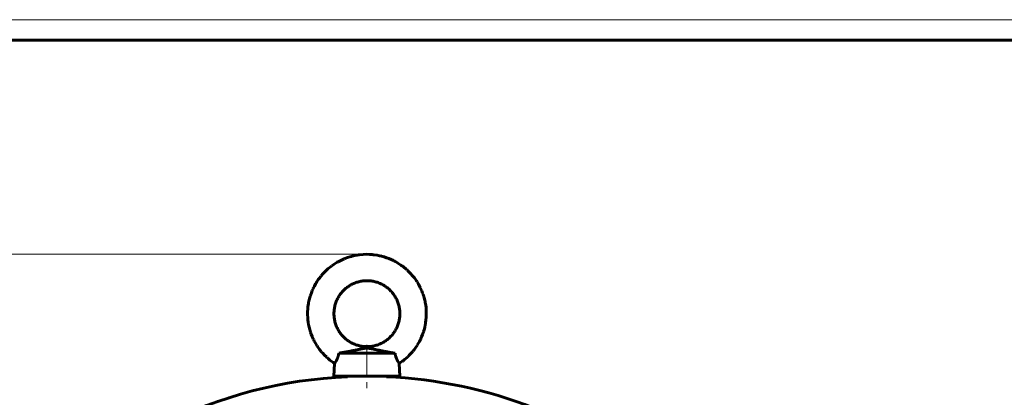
# Model space of a CAD drawing. Header units: millimetres. Extents: x 0 to 658, y 0 to 420.
# Tile 4 of 8: x 120 to 359, y 328 to 420. Entities that reach past the tile are written whole.
import ezdxf

# ---------------------------------------------------------------- set-up
doc = ezdxf.new("R2010")
doc.units = ezdxf.units.MM
for name, pattern in [('K5LT_AXLED', [12, 7.5, -1.5, 1.5, -1.5]), ('K5LT_BASIC', [0]), ('K5LT_THIN', [0])]:
    doc.linetypes.add(name, pattern=pattern)
doc.layers.add('Системный слой', color=7, linetype='Continuous')
doc.layers.add('Системный слой (1)', color=7, linetype='Continuous', true_color=0x6c6c6c)
doc.styles.add('KDIMTEXTSTYLE', font='GOST_AU.SHX', dxfattribs={"width": 0.96, "oblique": 15, "height": 5})
doc.styles.add('KTEXTSTYLE', font='GOST_AU.SHX', dxfattribs={"width": 0.56, "height": 5})
doc.dimstyles.new('KDIMSTYLE (0.40)', dxfattribs={"dimtxt": 5, "dimasz": 1, "dimexe": 2, "dimexo": 0, "dimgap": 1, "dimtad": 1, "dimlfac": 2.5, "dimtxsty": 'KDIMTEXTSTYLE', "dimsah": 1, "dimcen": 0, "dimdle": 1, "dimadec": 0, "dimazin": 0, "dimtfac": 0.667, "dimtmove": 0, "dimatfit": 3, "dimfxl": 1, "dimtvp": 1, "dimtolj": 1, "dimtzin": 0, "dimarcsym": 0})

# ---------------------------------------------------------------- blocks, each defined once
blk = doc.blocks.new('D0')
at = {"layer": 'Системный слой (1)'}
for points in [[(546.19, 272.99), (550.71, 275.22), (549.93, 275.49), (549.98, 276.32)], [(392.66, 169.78), (396.45, 173.1), (391.93, 170.87), (392.71, 170.6)]]:
    blk.add_hatch(color=7, dxfattribs=at).paths.add_polyline_path(points)
at = {"layer": 'Системный слой (1)', "color": 7, "linetype": 'K5LT_THIN', "lineweight": 18, "true_color": 0xffffff}
for p, q in [((546.19, 272.99), (565.26, 285.72)), ((546.19, 272.99), (552.01, 276.88)), ((549.98, 276.32), (546.19, 272.99)), ((546.19, 272.99), (550.71, 275.22)), ((549.93, 275.49), (549.98, 276.32)), ((550.71, 275.22), (549.93, 275.49)), ((396.45, 173.1), (546.19, 272.99)), ((396.45, 173.1), (390.63, 169.21)), ((396.45, 173.1), (391.93, 170.87)), ((392.66, 169.78), (396.45, 173.1)), ((391.93, 170.87), (392.71, 170.6)), ((392.71, 170.6), (392.66, 169.78))]:
    blk.add_line(p, q, dxfattribs=at)
blk.add_wipeout([(567.26, 286.72), (567.26, 294.1), (580.82, 294.1), (580.82, 286.72)]).dxf.layer = 'Системный слой (1)'
blk.add_line((565.26, 285.72), (583.38, 285.72), dxfattribs=at)
at = {"layer": 'Системный слой (1)', "color": 7, "char_height": 5, "attachment_point": 1, "style": 'KTEXTSTYLE'}
for s, insert in [('\\H5.0;\\W1.000;\\Q15;\\Q15;\\W0.960;∅', (567.26, 293.3)), ('\\H5.0;\\W1.000;\\Q15;\\Q15;\\W0.960;450', (570.57, 293.3))]:
    blk.add_mtext(s, dxfattribs=dict(at, insert=insert))
blk = doc.blocks.new('KDIMARROW_02')
at = {"layer": 'Системный слой'}
blk.add_hatch(color=0, dxfattribs=at).paths.add_polyline_path([(4.5, 0), (5, 0.66), (0, 0), (5, -0.66)])
at = {"layer": 'Системный слой', "color": 0, "linetype": 'K5LT_THIN', "lineweight": 18}
for p, q in [((5, 0.66), (0, 0)), ((0, 0), (5, -0.66)), ((0, 0), (7, 0)), ((4.5, 0), (5, 0.66)), ((5, -0.66), (4.5, 0))]:
    blk.add_line(p, q, dxfattribs=at)
at = {"layer": 'Системный слой (1)', "color": 0, "linetype": 'K5LT_THIN', "lineweight": 18}
blk.add_line((471.32, 223.05), (470.92, 223.05), dxfattribs=at)
blk = doc.blocks.new('U17')
at = {"layer": 'Системный слой (1)', "color": 143, "linetype": 'K5LT_BASIC', "lineweight": 60, "true_color": 0x33acca}
for start, end in [(92.4545, 116.7939), (68.4423, 87.5455)]:
    blk.add_arc((204.13, 223.28), 110.17, start, end, dxfattribs=at)
blk = doc.blocks.new('U25')
at = {"layer": 'Системный слой (1)', "color": 143, "linetype": 'K5LT_BASIC', "lineweight": 60, "true_color": 0x33acca}
for p, q in [((204.13, 333.45), (196.13, 333.45)), ((212.13, 333.45), (204.13, 333.45))]:
    blk.add_line(p, q, dxfattribs=at)
blk = doc.blocks.new('U26')
at = {"layer": 'Системный слой (1)', "color": 143, "linetype": 'K5LT_BASIC', "lineweight": 60, "true_color": 0x33acca}
for p, q in [((204.13, 363.05), (202.31, 362.93)), ((204.79, 363.03), (204.13, 363.05)), ((205.37, 362.99), (204.79, 363.03)), ((205.66, 362.96), (205.37, 362.99)), ((196.2, 360.67), (195.65, 360.28)), ((196.7, 360.98), (196.2, 360.67)), ((196.95, 361.13), (196.7, 360.98)), ((197.08, 361.2), (196.95, 361.13)), ((197.15, 361.24), (197.08, 361.2)), ((197.18, 361.26), (197.15, 361.24)), ((197.77, 361.57), (197.18, 361.26)), ((198.31, 361.82), (197.77, 361.57)), ((198.58, 361.93), (198.31, 361.82)), ((198.71, 361.99), (198.58, 361.93)), ((198.78, 362.01), (198.71, 361.99)), ((198.81, 362.03), (198.78, 362.01)), ((199.44, 362.26), (198.81, 362.03)), ((200, 362.44), (199.44, 362.26)), ((200.28, 362.52), (200, 362.44)), ((200.43, 362.56), (200.28, 362.52)), ((200.5, 362.58), (200.43, 362.56)), ((200.53, 362.59), (200.5, 362.58)), ((201.19, 362.74), (200.53, 362.59)), ((201.76, 362.85), (201.19, 362.74)), ((202.05, 362.9), (201.76, 362.85)), ((202.2, 362.92), (202.05, 362.9)), ((202.27, 362.93), (202.2, 362.92)), ((202.31, 362.93), (202.27, 362.93)), ((205.81, 362.95), (205.66, 362.96)), ((205.88, 362.94), (205.81, 362.95)), ((205.92, 362.93), (205.88, 362.94)), ((206.58, 362.84), (205.92, 362.93)), ((207.16, 362.72), (206.58, 362.84)), ((207.45, 362.66), (207.16, 362.72)), ((207.59, 362.62), (207.45, 362.66)), ((207.66, 362.61), (207.59, 362.62)), ((207.69, 362.6), (207.66, 362.61)), ((208.34, 362.42), (207.69, 362.6)), ((208.9, 362.23), (208.34, 362.42)), ((209.18, 362.13), (208.9, 362.23)), ((209.31, 362.08), (209.18, 362.13)), ((209.38, 362.05), (209.31, 362.08)), ((209.42, 362.04), (209.38, 362.05)), ((210.03, 361.78), (209.42, 362.04)), ((210.57, 361.53), (210.03, 361.78)), ((210.83, 361.39), (210.57, 361.53)), ((210.96, 361.33), (210.83, 361.39)), ((211.02, 361.29), (210.96, 361.33)), ((211.05, 361.27), (211.02, 361.29)), ((211.63, 360.94), (211.05, 361.27)), ((212.13, 360.62), (211.63, 360.94)), ((212.37, 360.45), (212.13, 360.62)), ((193.46, 358.32), (193.02, 357.81)), ((193.87, 358.75), (193.46, 358.32)), ((194.08, 358.95), (193.87, 358.75)), ((194.18, 359.05), (194.08, 358.95)), ((194.23, 359.11), (194.18, 359.05)), ((194.26, 359.13), (194.23, 359.11)), ((194.76, 359.58), (194.26, 359.13)), ((195.21, 359.95), (194.76, 359.58)), ((195.45, 360.13), (195.21, 359.95)), ((195.56, 360.22), (195.45, 360.13)), ((195.62, 360.26), (195.56, 360.22)), ((195.65, 360.28), (195.62, 360.26)), ((212.49, 360.37), (212.37, 360.45)), ((212.55, 360.33), (212.49, 360.37)), ((212.58, 360.31), (212.55, 360.33)), ((213.12, 359.9), (212.58, 360.31)), ((213.57, 359.52), (213.12, 359.9)), ((213.79, 359.33), (213.57, 359.52)), ((213.89, 359.23), (213.79, 359.33)), ((213.95, 359.18), (213.89, 359.23)), ((213.98, 359.16), (213.95, 359.18)), ((214.46, 358.68), (213.98, 359.16)), ((214.86, 358.26), (214.46, 358.68)), ((215.05, 358.03), (214.86, 358.26)), ((191.68, 355.88), (191.39, 355.36)), ((191.83, 356.13), (191.68, 355.88)), ((191.9, 356.25), (191.83, 356.13)), ((191.94, 356.32), (191.9, 356.25)), ((191.96, 356.35), (191.94, 356.32)), ((192.34, 356.91), (191.96, 356.35)), ((192.68, 357.38), (192.34, 356.91)), ((192.86, 357.61), (192.68, 357.38)), ((192.95, 357.73), (192.86, 357.61)), ((193, 357.78), (192.95, 357.73)), ((193.02, 357.81), (193, 357.78)), ((215.14, 357.92), (215.05, 358.03)), ((215.19, 357.87), (215.14, 357.92)), ((215.21, 357.84), (215.19, 357.87)), ((215.63, 357.31), (215.21, 357.84)), ((215.98, 356.84), (215.63, 357.31)), ((216.14, 356.59), (215.98, 356.84)), ((216.22, 356.47), (216.14, 356.59)), ((216.26, 356.41), (216.22, 356.47)), ((216.28, 356.38), (216.26, 356.41)), ((216.63, 355.8), (216.28, 356.38)), ((190.65, 353.71), (190.43, 353.08)), ((190.87, 354.26), (190.65, 353.71)), ((190.99, 354.53), (190.87, 354.26)), ((191.05, 354.66), (190.99, 354.53)), ((191.08, 354.73), (191.05, 354.66)), ((191.09, 354.76), (191.08, 354.73)), ((191.39, 355.36), (191.09, 354.76)), ((216.91, 355.29), (216.63, 355.8)), ((217.04, 355.02), (216.91, 355.29)), ((217.11, 354.89), (217.04, 355.02)), ((217.14, 354.83), (217.11, 354.89)), ((217.15, 354.79), (217.14, 354.83)), ((217.43, 354.18), (217.15, 354.79)), ((217.64, 353.63), (217.43, 354.18)), ((217.74, 353.36), (217.64, 353.63)), ((189.94, 351.07), (189.89, 350.78)), ((189.96, 351.22), (189.94, 351.07)), ((189.98, 351.29), (189.96, 351.22)), ((190.12, 351.98), (189.98, 351.33)), ((189.98, 351.33), (189.98, 351.29)), ((190.27, 352.55), (190.12, 351.98)), ((190.35, 352.83), (190.27, 352.55)), ((190.4, 352.97), (190.35, 352.83)), ((190.42, 353.04), (190.4, 352.97)), ((190.43, 353.08), (190.42, 353.04)), ((217.79, 353.22), (217.74, 353.36)), ((217.81, 353.15), (217.79, 353.22)), ((217.82, 353.11), (217.81, 353.15)), ((218.01, 352.47), (217.82, 353.11)), ((218.16, 351.9), (218.01, 352.47)), ((218.22, 351.61), (218.16, 351.9)), ((218.25, 351.47), (218.22, 351.61)), ((218.27, 351.4), (218.25, 351.47)), ((218.27, 351.36), (218.27, 351.4)), ((218.38, 350.7), (218.27, 351.36)), ((189.74, 348.98), (189.73, 348.4)), ((189.75, 349.28), (189.74, 348.98)), ((189.76, 349.5), (189.75, 349.42)), ((189.75, 349.42), (189.75, 349.28)), ((189.82, 350.2), (189.76, 349.53)), ((189.76, 349.53), (189.76, 349.5)), ((189.89, 350.78), (189.82, 350.2)), ((218.46, 350.12), (218.38, 350.7)), ((218.48, 349.82), (218.46, 350.12)), ((218.49, 349.68), (218.48, 349.82)), ((218.5, 349.6), (218.49, 349.68)), ((218.5, 349.57), (218.5, 349.6)), ((218.53, 348.9), (218.5, 349.57)), ((218.53, 348.31), (218.53, 348.9)), ((189.73, 348.4), (189.76, 347.72)), ((189.76, 347.72), (189.76, 347.69)), ((189.76, 347.69), (189.77, 347.61)), ((189.77, 347.61), (189.78, 347.47)), ((189.78, 347.47), (189.81, 347.18)), ((189.81, 347.18), (189.88, 346.59)), ((189.88, 346.59), (189.99, 345.93)), ((218.32, 346.22), (218.37, 346.51)), ((218.37, 346.51), (218.45, 347.09)), ((218.45, 347.09), (218.5, 347.76)), ((218.5, 347.76), (218.51, 347.8)), ((218.51, 347.87), (218.52, 348.02)), ((218.51, 347.8), (218.51, 347.87)), ((218.52, 348.02), (218.53, 348.31)), ((189.99, 345.93), (190, 345.89)), ((190, 345.89), (190.01, 345.82)), ((190.01, 345.82), (190.04, 345.68)), ((190.04, 345.68), (190.1, 345.39)), ((190.1, 345.39), (190.25, 344.82)), ((190.25, 344.82), (190.44, 344.18)), ((190.44, 344.18), (190.45, 344.14)), ((190.45, 344.14), (190.48, 344.07)), ((190.48, 344.07), (190.52, 343.94)), ((190.52, 343.94), (190.62, 343.66)), ((217.61, 343.58), (217.83, 344.21)), ((217.83, 344.21), (217.84, 344.25)), ((217.84, 344.25), (217.87, 344.32)), ((217.87, 344.32), (217.91, 344.46)), ((217.91, 344.46), (217.99, 344.74)), ((217.99, 344.74), (218.14, 345.31)), ((218.14, 345.31), (218.28, 345.97)), ((218.28, 345.97), (218.29, 346)), ((218.29, 346), (218.3, 346.07)), ((218.3, 346.07), (218.32, 346.22)), ((190.62, 343.66), (190.84, 343.11)), ((190.84, 343.11), (191.11, 342.5)), ((191.11, 342.5), (191.13, 342.47)), ((191.13, 342.47), (191.16, 342.4)), ((191.16, 342.4), (191.22, 342.27)), ((191.22, 342.27), (191.35, 342.01)), ((191.35, 342.01), (191.64, 341.49)), ((191.64, 341.49), (191.98, 340.91)), ((216.58, 341.42), (216.87, 341.93)), ((216.87, 341.93), (217.17, 342.53)), ((217.17, 342.53), (217.18, 342.56)), ((217.18, 342.56), (217.21, 342.63)), ((217.21, 342.63), (217.28, 342.76)), ((217.28, 342.76), (217.39, 343.03)), ((217.39, 343.03), (217.61, 343.58)), ((191.98, 340.91), (192, 340.88)), ((192, 340.88), (192.04, 340.82)), ((192.04, 340.82), (192.12, 340.7)), ((192.12, 340.7), (192.29, 340.46)), ((192.29, 340.46), (192.63, 339.98)), ((192.63, 339.98), (193.05, 339.45)), ((193.05, 339.45), (193.07, 339.42)), ((193.07, 339.42), (193.12, 339.37)), ((193.12, 339.37), (193.21, 339.26)), ((193.21, 339.26), (193.41, 339.04)), ((214.8, 338.97), (215.24, 339.48)), ((215.24, 339.48), (215.26, 339.51)), ((215.26, 339.51), (215.31, 339.57)), ((215.31, 339.57), (215.4, 339.68)), ((215.4, 339.68), (215.58, 339.91)), ((215.58, 339.91), (215.93, 340.39)), ((215.93, 340.39), (216.3, 340.95)), ((216.3, 340.95), (216.32, 340.98)), ((216.32, 340.98), (216.36, 341.04)), ((216.36, 341.04), (216.43, 341.16)), ((216.43, 341.16), (216.58, 341.42)), ((193.41, 339.04), (193.81, 338.61)), ((193.81, 338.61), (194.29, 338.14)), ((194.29, 338.14), (194.31, 338.11)), ((194.31, 338.11), (194.37, 338.06)), ((194.37, 338.06), (194.48, 337.96)), ((194.48, 337.96), (194.7, 337.77)), ((194.7, 337.77), (195.15, 337.39)), ((195.15, 337.39), (195.67, 336.99)), ((195.67, 336.99), (195.69, 336.98)), ((195.69, 336.98), (195.74, 336.95)), ((195.74, 336.95), (195.82, 336.89)), ((195.82, 336.89), (195.99, 336.77)), ((195.99, 336.77), (196.29, 336.57)), ((211.98, 336.57), (212.61, 337.01)), ((212.61, 337.01), (212.63, 337.02)), ((212.63, 337.02), (212.67, 337.05)), ((212.67, 337.05), (212.76, 337.12)), ((212.76, 337.12), (212.92, 337.24)), ((212.92, 337.24), (213.25, 337.5)), ((213.25, 337.5), (213.88, 338.05)), ((213.88, 338.05), (214, 338.16)), ((214, 338.16), (214.03, 338.19)), ((214.03, 338.19), (214.08, 338.24)), ((214.08, 338.24), (214.19, 338.34)), ((214.19, 338.34), (214.39, 338.55)), ((214.39, 338.55), (214.8, 338.97))]:
    blk.add_line(p, q, dxfattribs=at)
blk = doc.blocks.new('D9')
at = {"layer": 'Системный слой (1)'}
for points in [[(43.64, 358.05), (42.98, 363.05), (42.33, 358.05), (42.98, 358.55)], [(42.98, 223.05), (43.64, 228.05), (42.98, 227.55), (42.33, 228.05)]]:
    blk.add_hatch(color=7, dxfattribs=at).paths.add_polyline_path(points)
at = {"layer": 'Системный слой (1)', "color": 7, "linetype": 'K5LT_THIN', "lineweight": 18, "true_color": 0xffffff}
for p, q in [((204.13, 363.05), (40.98, 363.05)), ((42.33, 358.05), (42.98, 363.05)), ((42.98, 363.05), (43.64, 358.05)), ((42.98, 358.55), (42.33, 358.05)), ((43.64, 358.05), (42.98, 358.55)), ((42.98, 223.05), (42.33, 228.05)), ((42.33, 228.05), (42.98, 227.55)), ((42.98, 227.55), (43.64, 228.05)), ((43.64, 228.05), (42.98, 223.05)), ((58.13, 223.05), (40.98, 223.05))]:
    blk.add_line(p, q, dxfattribs=at)
blk.add_wipeout([(41.98, 287.7), (34.6, 287.7), (34.6, 297.96), (41.98, 297.96)]).dxf.layer = 'Системный слой (1)'
blk.add_line((42.98, 223.05), (42.98, 363.05), dxfattribs=at)
at = {"layer": 'Системный слой (1)', "color": 7, "insert": (35.4, 287.7), "char_height": 5, "attachment_point": 1, "rotation": 90, "style": 'KTEXTSTYLE'}
blk.add_mtext('\\H5.0;\\W1.000;\\Q15;\\Q15;\\W0.960;350', dxfattribs=at)
blk = doc.blocks.new('KDIMARROW_01')
at = {"layer": 'Системный слой'}
blk.add_hatch(color=0, dxfattribs=at).paths.add_polyline_path([(-5, -0.66), (0, 0), (-5, 0.66), (-4.5, 0)])
at = {"layer": 'Системный слой', "color": 0, "linetype": 'K5LT_THIN', "lineweight": 18}
for p, q in [((-4.5, 0), (-5, 0.66)), ((-5, 0.66), (0, 0)), ((0, 0), (-5, -0.66)), ((-5, -0.66), (-4.5, 0))]:
    blk.add_line(p, q, dxfattribs=at)
at = {"layer": 'Системный слой (1)', "color": 0, "linetype": 'K5LT_THIN', "lineweight": 18}
blk.add_line((471.32, 223.05), (470.92, 223.05), dxfattribs=at)
blk = doc.blocks.new('U29')
at = {"color": 7, "linetype": 'K5LT_THIN', "lineweight": 18, "true_color": 0xffffff}
blk.add_line((0, 420), (594, 420), dxfattribs=at)
at = {"color": 143, "linetype": 'K5LT_BASIC', "lineweight": 60, "true_color": 0x33acca}
blk.add_line((20, 415), (589, 415), dxfattribs=at)

msp = doc.modelspace()

# ---------------------------------------------------------------- linework, layer by layer
at = {"layer": 'Системный слой (1)', "color": 30, "linetype": 'K5LT_AXLED', "lineweight": 18, "true_color": 0xff8000}
msp.add_line((204.1312, 341.0459), (204.1312, 330.2459), dxfattribs=at)
at = {"layer": 'Системный слой (1)', "color": 143, "linetype": 'K5LT_BASIC', "lineweight": 60, "true_color": 0x33acca}
for p, q in [((197.3137, 339.0459), (204.1312, 339.0459)), ((204.1312, 339.0459), (210.9487, 339.0459)), ((196.2874, 336.5698), (196.1312, 333.4459)), ((211.975, 336.5698), (212.1312, 333.4459))]:
    msp.add_line(p, q, dxfattribs=at)
for centre, start, end in [((198.9312, 332.2459), 66.315848, 90), ((209.3312, 332.2459), 90, 113.684152)]:
    msp.add_arc(centre, 1.2, start, end, dxfattribs=at)
for points, knots in [([(204.1312, 356.6459), (203.797, 356.6459), (203.4601, 356.6247), (202.7969, 356.5409), (202.4654, 356.4777), (201.818, 356.3115), (201.497, 356.2071), (200.8754, 355.9611), (200.57, 355.8174), (199.9843, 355.4953), (199.6993, 355.3145), (199.1585, 354.9216), (198.8985, 354.7064), (198.4112, 354.2489), (198.1801, 354.0028), (197.754, 353.4878), (197.5557, 353.2147), (197.1975, 352.6503), (197.0349, 352.3545), (196.7503, 351.7497), (196.626, 351.4359), (196.4195, 350.8002), (196.3355, 350.4732), (196.2103, 349.8166), (196.168, 349.4818), (196.126, 348.8146), (196.126, 348.4771), (196.168, 347.81), (196.2103, 347.4751), (196.3355, 346.8185), (196.4195, 346.4916), (196.626, 345.8559), (196.7503, 345.5421), (197.0349, 344.9372), (197.1975, 344.6415), (197.5557, 344.0771), (197.754, 343.804), (198.1801, 343.289), (198.4112, 343.0429), (198.8985, 342.5853), (199.1585, 342.3702), (199.6993, 341.9773), (199.9843, 341.7964), (200.57, 341.4744), (200.8754, 341.3307), (201.497, 341.0846), (201.818, 340.9803), (202.4654, 340.8141), (202.7969, 340.7508), (203.4601, 340.6671), (203.797, 340.6459), (204.4654, 340.6459), (204.8023, 340.6671), (205.4655, 340.7508), (205.797, 340.8141), (206.4445, 340.9803), (206.7655, 341.0846), (207.387, 341.3307), (207.6924, 341.4744), (208.2781, 341.7964), (208.5631, 341.9773), (209.1039, 342.3702), (209.364, 342.5853), (209.8512, 343.0429), (210.0823, 343.289), (210.5084, 343.804), (210.7068, 344.0771), (211.0649, 344.6415), (211.2275, 344.9372), (211.5121, 345.5421), (211.6364, 345.8559), (211.843, 346.4916), (211.9269, 346.8185), (212.0521, 347.4751), (212.0945, 347.81), (212.1364, 348.4771), (212.1364, 348.8146), (212.0945, 349.4818), (212.0521, 349.8166), (211.9269, 350.4732), (211.843, 350.8002), (211.6364, 351.4359), (211.5121, 351.7497), (211.2275, 352.3545), (211.0649, 352.6503), (210.7068, 353.2147), (210.5084, 353.4878), (210.0823, 354.0028), (209.8512, 354.2489), (209.364, 354.7064), (209.1039, 354.9216), (208.5631, 355.3145), (208.2781, 355.4953), (207.6924, 355.8174), (207.387, 355.9611), (206.7655, 356.2071), (206.4445, 356.3115), (205.797, 356.4777), (205.4655, 356.5409), (204.8023, 356.6247), (204.4654, 356.6459), (204.1312, 356.6459)], [0, 0, 0, 0, 0.02, 0.02, 0.04, 0.04, 0.06, 0.06, 0.08, 0.08, 0.1, 0.1, 0.12, 0.12, 0.14, 0.14, 0.16, 0.16, 0.18, 0.18, 0.2, 0.2, 0.22, 0.22, 0.24, 0.24, 0.26, 0.26, 0.28, 0.28, 0.3, 0.3, 0.32, 0.32, 0.34, 0.34, 0.36, 0.36, 0.38, 0.38, 0.4, 0.4, 0.42, 0.42, 0.44, 0.44, 0.46, 0.46, 0.48, 0.48, 0.5, 0.5, 0.52, 0.52, 0.54, 0.54, 0.56, 0.56, 0.58, 0.58, 0.6, 0.6, 0.62, 0.62, 0.64, 0.64, 0.66, 0.66, 0.68, 0.68, 0.7, 0.7, 0.72, 0.72, 0.74, 0.74, 0.76, 0.76, 0.78, 0.78, 0.8, 0.8, 0.82, 0.82, 0.84, 0.84, 0.86, 0.86, 0.88, 0.88, 0.9, 0.9, 0.92, 0.92, 0.94, 0.94, 0.96, 0.96, 0.98, 0.98, 1, 1, 1, 1]), ([(198.1348, 339.1864), (197.9733, 339.1582), (197.699, 339.1108), (197.4262, 339.0647), (197.3137, 339.0459)], [0, 0, 0, 0, 2.93286958, 5, 5, 5, 5]), ([(210.1276, 339.1864), (210.037, 339.2023), (209.8558, 339.2343), (209.5854, 339.2827), (209.3155, 339.3317), (209.0466, 339.3813), (208.7798, 339.4313), (208.5159, 339.4813), (208.256, 339.5314), (207.9999, 339.5813), (207.749, 339.6308), (207.5039, 339.6797), (207.2666, 339.7276), (206.9636, 339.7893), (206.6723, 339.8494), (206.3921, 339.9075), (206.1916, 339.9493), (205.9986, 339.9894), (205.8133, 340.0277), (205.6393, 340.0634), (205.475, 340.0967), (205.2795, 340.1355), (205.0988, 340.1699), (204.9301, 340.1996), (204.8182, 340.218), (204.714, 340.2337), (204.6211, 340.2463), (204.4974, 340.2612), (204.3877, 340.2712), (204.2743, 340.2774), (204.204, 340.2799), (204.1215, 340.2807), (204.0611, 340.2798), (203.9849, 340.2773), (203.9196, 340.2738), (203.8141, 340.2657), (203.7079, 340.2548), (203.5934, 340.24), (203.5031, 340.2269), (203.4283, 340.2153), (203.3501, 340.2025), (203.2637, 340.1876), (203.174, 340.1714), (203.0906, 340.1559), (202.9749, 340.1338), (202.8343, 340.1061), (202.6601, 340.071), (202.4573, 340.0294), (202.2152, 339.9793), (201.9267, 339.9193), (201.6187, 339.8553), (201.2791, 339.7853), (200.9767, 339.7237), (200.6471, 339.6574), (200.3665, 339.6017), (199.998, 339.5296), (199.6907, 339.4706), (199.2947, 339.3959), (198.969, 339.3357), (198.555, 339.2606), (198.3035, 339.216), (198.1348, 339.1864)], [0, 0, 0, 0, 1.29920852, 2.60951146, 3.92873124, 5.25450853, 6.58309482, 7.90528055, 9.21992334, 10.51973952, 11.8113639, 13.07352506, 14.31280795, 15.51384591, 17.84037603, 18.95531626, 20.03268766, 21.09961548, 22.11243431, 23.08212097, 23.97605754, 24.83791368, 26.32715721, 26.96278441, 27.57324648, 28.11118489, 28.60071743, 29.01394204, 30.006818, 30.24584455, 30.68039234, 31.02712666, 31.43409726, 31.54768115, 32.12714515, 32.38497248, 33.10919112, 33.73095054, 34.15707914, 34.53211426, 34.92149352, 35.4132667, 35.93137724, 36.3858235, 36.78272815, 37.83959354, 38.71301551, 39.6666747, 41.19210201, 42.69629394, 44.37586259, 46.16537169, 48.11053046, 49.12934191, 51.29501792, 52.43103265, 54.74750057, 55.93350761, 58.35026509, 59.56759917, 62, 62, 62, 62]), ([(210.9487, 339.0459), (210.7723, 339.0754), (210.4991, 339.1218), (210.2244, 339.1695), (210.1276, 339.1864)], [0, 0, 0, 0, 3.24053344, 5, 5, 5, 5]), ([(197.3137, 339.0459), (197.3003, 338.9583), (197.2758, 338.8196), (197.2285, 338.599), (197.1774, 338.3972), (197.1182, 338.1997), (197.057, 338.0174), (196.996, 337.855), (196.9382, 337.7151), (196.8848, 337.5938), (196.8439, 337.5063), (196.8026, 337.4215), (196.7626, 337.3421), (196.7206, 337.2623), (196.6714, 337.1724), (196.6272, 337.0946), (196.5869, 337.0262), (196.5531, 336.9702), (196.5195, 336.9157), (196.4875, 336.8653), (196.4567, 336.8174), (196.4275, 336.7729), (196.4013, 336.7337), (196.3731, 336.692), (196.3493, 336.6576), (196.3305, 336.6306), (196.3157, 336.6095), (196.3028, 336.5914), (196.2936, 336.5784), (196.2885, 336.5713), (196.2874, 336.5698), (196.2874, 336.5698)], [0, 0, 0, 0, 1.76189187, 2.81842491, 4.60352, 6.10814035, 7.2913865, 8.93444631, 10.19273294, 11.04947202, 12.36993705, 12.81618263, 13.72602012, 14.977783, 15.61459198, 17.08224045, 18.09763868, 18.616027, 19.69213538, 20.80975593, 21.378664, 22.5298501, 23.68496525, 24.25723472, 25.92920427, 26.97199646, 27.47231394, 28.85172383, 30.11542224, 30.89188529, 32, 32, 32, 32]), ([(211.975, 336.5698), (211.975, 336.5698), (211.9733, 336.5722), (211.9655, 336.5831), (211.9547, 336.5983), (211.9406, 336.6182), (211.9256, 336.6397), (211.9061, 336.6678), (211.887, 336.6954), (211.8658, 336.7267), (211.8424, 336.7617), (211.8169, 336.8002), (211.7917, 336.8389), (211.7605, 336.8878), (211.73, 336.9365), (211.6981, 336.9887), (211.6661, 337.042), (211.6253, 337.1117), (211.5833, 337.1864), (211.5471, 337.2528), (211.5065, 337.3292), (211.4502, 337.4398), (211.3817, 337.5839), (211.3213, 337.7216), (211.268, 337.8524), (211.2294, 337.9537), (211.1776, 338.0983), (211.1287, 338.2483), (211.0688, 338.4592), (211.0252, 338.6371), (210.9824, 338.843), (210.9606, 338.9684), (210.9487, 339.0459)], [0, 0, 0, 0, 1.30788125, 2.6167138, 3.9313424, 4.59063028, 5.91483352, 6.80344655, 7.69401031, 8.58660754, 9.48327045, 10.38032638, 11.27692314, 11.94511142, 13.26438279, 13.91433757, 14.55104495, 15.79496157, 17.0004485, 17.58512328, 18.33883806, 19.80404971, 21.38292614, 22.87795006, 23.80970866, 24.97284728, 25.53185051, 27.46893209, 28.58796512, 30.37683208, 31.39314107, 33, 33, 33, 33])]:
    msp.add_open_spline(points, degree=3, knots=knots, dxfattribs=at)

# ---------------------------------------------------------------- block references
at = {"layer": 'Системный слой (1)'}
for name in ['U26', 'U17', 'U25']:
    msp.add_blockref(name, (0, 0), dxfattribs=at)

# ---------------------------------------------------------------- dimensions: what is measured, and where the dimension line sits
at = {"layer": 'Системный слой (1)', "color": 7}
dim = msp.add_diameter_dim_2p(p1=(284.1504, 98.178), p2=(658.4926, 347.9137), dimstyle='KDIMSTYLE (0.40)', override={"dimtih": 1, "dimtoh": 1, "dimpost": '\\H5.0;\\W0.960;\\Q15;<>', "dimblk1": 'KDIMARROW_02', "dimblk2": 'KDIMARROW_02', "dimclrt": 7, "dimtol": 1, "dimtp": 0, "dimtm": 0, "dimtdec": 5, "dimtmove": 1, "dimatfit": 2, "dimtolj": 1}, dxfattribs=at)
dim.commit()
dim.dimension.update_dxf_attribs({"geometry": 'D0', "text_midpoint": (567.2609, 285.7159), "dimtype": 163})

# ---------------------------------------------------------------- next in the draw order: dimensions: what is measured, and where the dimension line sits
dim = msp.add_linear_dim(base=(42.9846, 223.0459), p1=(204.1312, 363.0459), p2=(58.1312, 223.0459), angle=90, dimstyle='KDIMSTYLE (0.40)', override={"dimexo": 0, "dimpost": '\\H5.0;\\W0.960;\\Q15;<>', "dimblk1": 'KDIMARROW_01', "dimblk2": 'KDIMARROW_01', "dimse1": 0, "dimse2": 0, "dimclrt": 7, "dimtol": 1, "dimtp": 0, "dimtm": 0, "dimtdec": 5, "dimtolj": 1}, dxfattribs=at)
dim.commit()
dim.dimension.update_dxf_attribs({"geometry": 'D9', "text_midpoint": (42.9846, 293.0459), "dimtype": 160})

# ---------------------------------------------------------------- next in the draw order: block references
msp.add_blockref('U29', (0, 0))

doc.saveas('drawing.dxf')
